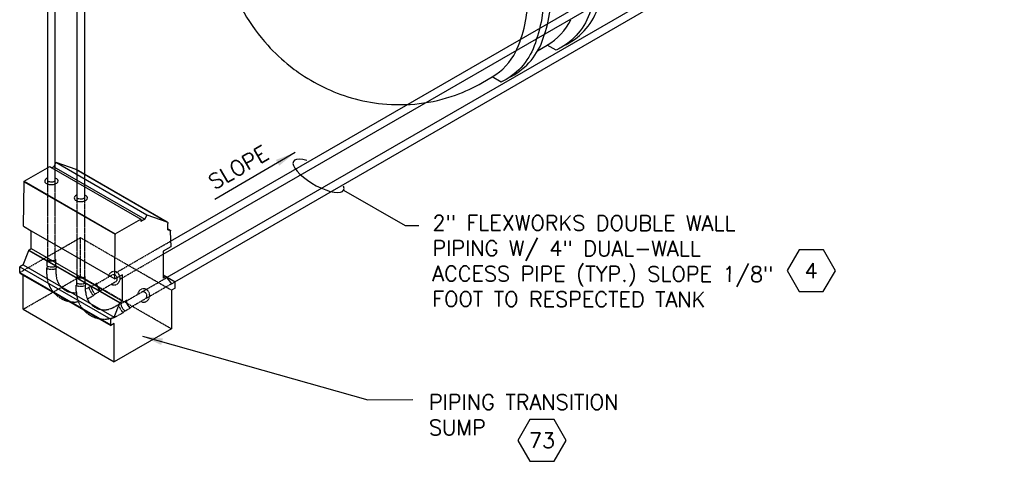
# Model space of a CAD drawing. Extents: x -19547 to -11561, y 2096 to 5601.
# Tile 1 of 168: x -19542 to -18960, y 2832 to 3093. Entities that reach past the tile are written whole.
import ezdxf
from ezdxf.enums import TextEntityAlignment as Align

# ---------------------------------------------------------------- set-up
doc = ezdxf.new("R2010")
doc.units = 0
doc.header["$MEASUREMENT"] = 0
doc.linetypes.add('HIDDEN2', pattern=[0.28125, 0.1875, -0.09375])
doc.layers.get('0').update_dxf_attribs({"linetype": 'CONTINUOUS'})
for name, color, linetype in [('PIPING-VENT-ISO', 3, 'CONTINUOUS'), ('TANK', 2, 'CONTINUOUS'), ('TANK-SLOPE', 2, 'CONTINUOUS'), ('TEXT', 3, 'CONTINUOUS')]:
    doc.layers.add(name, color=color, linetype=linetype)
doc.styles.add('SIMPLEX', font='simplex')
doc.dimstyles.new('DIM96', dxfattribs={"dimscale": 96, "dimtxt": 0.125, "dimasz": 0.125, "dimexe": 0.0625, "dimexo": 0.0625, "dimgap": 0.0625, "dimtad": 1, "dimdec": 4, "dimzin": 3, "dimdsep": 46, "dimlunit": 4, "dimtxsty": 'SIMPLEX', "dimcen": 0, "dimdle": 0.0625, "dimclrd": 3, "dimclre": 3, "dimclrt": 3, "dimadec": 0, "dimazin": 0, "dimtfac": 1, "dimtdec": 4, "dimtmove": 2, "dimatfit": 3, "dimfxl": 1, "dimfrac": 2, "dimtolj": 1, "dimtzin": 0, "dimarcsym": 0})

# ---------------------------------------------------------------- blocks, each defined once
blk = doc.blocks.new('HEX')
at = {"color": 3}
blk.add_lwpolyline([(-0.0577, 0.1), (-0.1155, 0), (-0.0577, -0.1), (0.0577, -0.1), (0.1155, 0), (0.0577, 0.1)], close=True, dxfattribs=at)
at = {"color": 3, "style": 'SIMPLEX'}
blk.add_attdef('D#', text='', height=0.08, dxfattribs=at).set_placement((0, 0), align=Align.MIDDLE)
blk = doc.blocks.new('A$C17DD2323')
for p, q in [((-34.48, 117.87), (-35.8, 115.21)), ((-34.48, 117.87), (-22.7, 113.73)), ((-34.48, 117.87), (19.26, 86.85)), ((-53.19, 106.58), (-38.12, 115.28)), ((-38.12, 115.28), (-36.9, 114.58)), ((-35.8, 115.21), (-36.9, 114.58)), ((-36.9, 114.58), (15.62, 84.25)), ((-35.8, 115.21), (17.94, 84.19)), ((-22.7, 113.73), (-22.62, 113.69)), ((-22.7, 113.73), (31.04, 82.7)), ((-22.62, 113.69), (31.12, 82.67)), ((-53.54, 80.05), (-53.19, 106.38)), ((-53.19, 106.38), (-53.19, 106.58)), ((-53.19, 106.58), (0.55, 75.56)), ((-53.19, 106.38), (0.55, 75.35)), ((0.55, 75.56), (15.62, 84.25)), ((15.62, 84.25), (15.62, 82.85)), ((17.94, 84.19), (15.62, 82.85)), ((19.26, 86.85), (17.94, 84.19)), ((19.26, 86.85), (31.04, 82.7)), ((31.04, 82.7), (31.12, 82.67)), ((31.12, 82.67), (31.2, 82.62)), ((31.2, 82.62), (31.27, 82.57)), ((31.27, 82.57), (31.33, 82.5)), ((31.33, 82.5), (31.39, 82.43)), ((31.39, 82.43), (31.43, 82.35)), ((31.43, 82.35), (31.48, 82.26)), ((31.48, 82.26), (31.51, 82.16)), ((31.51, 82.16), (31.54, 82.06)), ((31.52, 78.45), (31.57, 81.71)), ((31.54, 82.06), (31.56, 81.95)), ((31.56, 81.95), (31.57, 81.83)), ((31.57, 81.83), (31.57, 81.71)), ((-53.54, 80.05), (-49.01, 77.43)), ((-49.01, 66.81), (-49.01, 77.43)), ((-49.01, 77.43), (0.2, 49.02)), ((31.51, 78), (31.52, 78.45)), ((31.51, 78), (33.28, 77.44)), ((31.52, 78.45), (33.28, 77.44)), ((33.02, 76.91), (33.28, 77.44)), ((33.02, 76.91), (33.33, 67.94)), ((0.2, 49.02), (0.55, 75.35)), ((0.55, 75.35), (0.55, 75.56)), ((0.55, 75.35), (0.56, 75.15)), ((0.55, 75.15), (0.55, 75.35)), ((0.56, 75.15), (0.55, 75.15)), ((0.55, 75.15), (0.56, 75.15)), ((0.55, 75.15), (0.55, 75.15)), ((-53.79, 57.33), (-50.43, 65.76)), ((-50.43, 65.99), (-49.01, 66.81)), ((-50.43, 65.78), (-50.43, 65.99)), ((-50.43, 65.99), (3.31, 34.96)), ((-50.43, 65.76), (-50.43, 65.78)), ((-50.43, 65.78), (3.31, 34.76)), ((-50.43, 65.76), (3.31, 34.73)), ((-49.01, 66.81), (4.73, 35.78)), ((33.33, 67.94), (28.77, 65.3)), ((28.77, 65.3), (28.78, 51.3)), ((-53.79, 57.33), (-55.87, 56.13)), ((-55.86, 52.77), (-55.87, 56.13)), ((-55.87, 56.13), (-2.13, 25.1)), ((-55.86, 52.77), (-55.86, 52.45)), ((-55.86, 52.77), (-2.12, 21.74)), ((-55.86, 52.45), (-53.76, 51.23)), ((-53.79, 57.33), (-0.05, 26.3)), ((-53.74, 31.03), (-53.76, 51.23)), ((-53.76, 51.23), (-2.12, 21.42)), ((0.38, 48.92), (0.2, 49.02)), ((4.73, 51.43), (0.38, 48.92)), ((4.73, 35.78), (4.73, 51.43)), ((28.78, 51.3), (35.83, 47.23)), ((28.78, 51.3), (28.78, 51.25)), ((28.78, 51.25), (30.4, 50.31)), ((28.78, 51.25), (28.78, 49.38)), ((30.4, 50.31), (28.78, 49.38)), ((30.4, 50.31), (33.75, 46.03)), ((33.75, 46.03), (35.83, 47.23)), ((35.83, 43.47), (35.83, 47.23)), ((33.71, 42.24), (33.68, 19.37)), ((35.83, 43.47), (33.71, 42.24)), ((3.31, 34.96), (4.73, 35.78)), ((3.31, 34.76), (3.31, 34.96)), ((-53.74, 31.03), (0, 0)), ((-0.05, 26.3), (3.31, 34.73)), ((3.31, 34.73), (3.31, 34.76)), ((-0.05, 26.3), (-2.13, 25.1)), ((-2.12, 21.74), (-2.13, 25.1)), ((-0.02, 22.63), (-2.12, 21.42)), ((-2.12, 21.74), (-2.12, 21.42)), ((0, 0), (-0.02, 22.63)), ((33.68, 19.37), (0, 0))]:
    blk.add_line(p, q)
at = {"color": 252, "linetype": 'HIDDEN2'}
for p, q in [((-55.86, 52.67), (-20.06, 73.27)), ((-20.06, 50.4), (-20.06, 73.27)), ((33.68, 42.24), (-20.06, 73.27)), ((-53.74, 31.03), (-20.06, 50.4)), ((33.68, 19.37), (-20.06, 50.4))]:
    blk.add_line(p, q, dxfattribs=at)
blk = doc.blocks.new('A$C7EDE4AB5')
at = {"layer": 'PIPING-VENT-ISO', "color": 252, "linetype": 'HIDDEN2'}
for p, q in [((-2.25, -275.5, 0), (-2.25, -228.9, 0)), ((2.24, -275.5, 0), (2.24, -228.81, 0)), ((15.14, -285.54, 0), (15.14, -238.97, 0)), ((19.64, -285.54, 0), (19.64, -238.82, 0)), ((38.13, -283.06, 0), (70.31, -264.47, 0)), ((40.67, -286.78, 0), (65.86, -272.23, 0)), ((-2.5, -279), (-2.5, -275.49)), ((2.49, -279), (2.49, -275.49)), ((-2.5, -279), (-2.75, -280.5, 0)), ((-2.75, -284, 0), (-2.75, -280.5, 0)), ((2.49, -279), (2.74, -280.5, 0)), ((2.74, -284, 0), (2.74, -280.5, 0)), ((26.76, -289.63, 0), (35.91, -284.34, 0)), ((14.89, -289.04), (14.64, -290.54, 0)), ((14.64, -294.04, 0), (14.64, -290.54, 0)), ((14.89, -289.04), (14.89, -285.53)), ((19.89, -289.04), (19.89, -285.53)), ((19.89, -289.04), (20.14, -290.54, 0)), ((20.14, -294.04, 0), (20.14, -290.54, 0)), ((23.57, -291.18, 0), (26.61, -289.43, 0)), ((28.98, -293.54, 0), (38.27, -288.17, 0)), ((53.39, -294.47, 0), (67.99, -286.03, 0)), ((55.75, -298.29, 0), (70.79, -289.61, 0)), ((20.14, -292.88, 0), (22.15, -291.72, 0)), ((20.14, -292.88, 0), (22.15, -291.72, 0)), ((23.57, -291.18, 0), (22.15, -291.71, 0)), ((26.07, -295.5, 0), (24.9, -296.47, 0)), ((26.07, -295.5, 0), (29.1, -293.75, 0)), ((44.24, -299.75, 0), (53.39, -294.47, 0)), ((21.87, -298.23, 0), (24.9, -296.48, 0)), ((21.87, -298.23, 0), (22.38, -297.93, 0)), ((36.63, -303.57, 0), (39.66, -301.82, 0)), ((41.08, -301.29, 0), (39.66, -301.82, 0)), ((41.08, -301.29, 0), (44.11, -299.54, 0)), ((46.49, -303.65, 0), (55.75, -298.29, 0)), ((39.38, -308.33, 0), (42.41, -306.59, 0)), ((43.58, -305.61, 0), (42.41, -306.58, 0)), ((43.58, -305.61, 0), (46.61, -303.86, 0))]:
    blk.add_line(p, q, dxfattribs=at)
for centre, radius, start, end in [((13.64, -284.04, 0), 16.39, 179.85335, 277.80027), ((13.64, -284.03, 0), 10.9, 179.83106, 275.36633), ((36.51, -286.62, 0), 2.35, 318.74721, 104.6215), ((31.14, -294.04, 0), 16.5, 180, 299.94708), ((31.14, -294.04, 0), 11, 180, 299.94694), ((53.99, -296.74, 0), 2.35, 318.74721, 104.6215), ((13.63, -283.93, 0), 16.5, 297.04954, 299.94708)]:
    blk.add_arc(centre, radius, start, end, dxfattribs=at)
for centre, major_axis, ratio, start_param, end_param in [((0, -275.49, 0), (2.5, 0), 0.273959, 2.687929, 6.73432), ((-0.01, -275.48, 0), (-2.25, 0), 0.197461, 0.020791, 3.120801), ((0, -280.5, 0), (-2.75, 0), 0.18849, 0, 3.141593), ((0, -279, 0), (2.5, 0), 0.273959, 3.128382, 6.296396), ((36.93, -286.41, 0), (0, 3.97), 0.893623, 2.652025, 7.694663), ((17.39, -285.53, 0), (2.5, 0), 0.273959, 2.687929, 6.73432), ((17.39, -290.54, 0), (-2.75, 0), 0.18849, 0, 3.141593), ((17.39, -289.05, 0), (2.5, 0), 0.273959, 3.128382, 6.296396), ((17.39, -285.53, 0), (-2.25, 0), 0.197461, 0.020791, 3.120801), ((27.86, -291.59, 0), (1.25, -2.16), 0.273959, 2.687929, 6.73432), ((27.86, -291.58, 0), (-1.12, 1.95), 0.197461, 0.020791, 3.120801), ((23.52, -294.09, 0), (-1.37, 2.38), 0.18849, 0, 3.141593), ((24.81, -293.34, 0), (1.25, -2.16), 0.273959, 3.128382, 6.296396), ((54.41, -296.53, 0), (0, 3.97), 0.893623, 2.652025, 7.694663), ((41.03, -304.2, 0), (-1.37, 2.38), 0.18849, 0, 3.141593), ((42.32, -303.45, 0), (1.25, -2.16), 0.273959, 3.128382, 6.296396), ((45.36, -301.7, 0), (1.25, -2.16), 0.273959, 2.687929, 6.73432), ((45.37, -301.69, 0), (-1.12, 1.95), 0.197461, 0.020791, 3.120801)]:
    blk.add_ellipse(centre, major_axis=major_axis, ratio=ratio, start_param=start_param, end_param=end_param, dxfattribs=at)
at = {"layer": 'PIPING-VENT-ISO'}
for points, knots in [([(-2.25, -228.9, 0), (-2.24, -228.91, 0), (-2.24, -228.91, 0), (-2.23, -228.92, 0), (-2.22, -228.93, 0), (-2.2, -228.94, 0), (-2.19, -228.94, 0), (-2.08, -229.01, 0), (-1.94, -229.08, 0), (-1.43, -229.28, 0), (-0.98, -229.38, 0), (-0.03, -229.46, 0), (0.47, -229.43, 0), (1.27, -229.29, 0), (1.58, -229.19, 0), (1.92, -229.04, 0), (2, -228.99, 0), (2.08, -228.94, 0), (2.15, -228.9, 0), (2.21, -228.85, 0), (2.24, -228.81, 0)], [0.660972, 0.660972, 0.660972, 0.660972, 0.677716, 0.677716, 0.677716, 0.710636, 0.710636, 0.710636, 0.951222, 0.951222, 1.42377, 1.42377, 1.896318, 1.896318, 2.269387, 2.269387, 2.430956, 2.430956, 2.430956, 2.598992, 2.598992, 2.598992, 2.598992]), ([(15.14, -238.95, 0), (15.15, -238.96, 0), (15.17, -238.97, 0), (15.18, -238.97, 0), (15.29, -239.04, 0), (15.43, -239.11, 0), (15.94, -239.31, 0), (16.39, -239.41, 0), (17.34, -239.49, 0), (17.85, -239.46, 0), (18.64, -239.32, 0), (18.95, -239.22, 0), (19.29, -239.07, 0), (19.38, -239.02, 0), (19.45, -238.97, 0), (19.54, -238.92, 0), (19.6, -238.87, 0), (19.64, -238.82, 0)], [0.677716, 0.677716, 0.677716, 0.677716, 0.710636, 0.710636, 0.710636, 0.951222, 0.951222, 1.42377, 1.42377, 1.896318, 1.896318, 2.269387, 2.269387, 2.430956, 2.430956, 2.430956, 2.629556, 2.629556, 2.629556, 2.629556])]:
    blk.add_open_spline(points, degree=3, knots=knots, dxfattribs=at)
at = {"layer": 'TANK-SLOPE'}
for centre, start_param, end_param in [((-0.06, -228.94, 0), 5.298093, 10.37694), ((17.32, -238.97, 0), 5.292229, 10.370917)]:
    blk.add_ellipse(centre, major_axis=(-3.97, 0), ratio=0.53933, start_param=start_param, end_param=end_param, dxfattribs=at)
blk.add_blockref('A$C17DD2323', (37.09, -335.71, 0), dxfattribs=at)

msp = doc.modelspace()

# ---------------------------------------------------------------- linework, layer by layer
at = {"layer": 'PIPING-VENT-ISO'}
for p, q in [((-19454.54, 2940.67, 0), (-18809.21, 3313.41, 0)), ((-19450.05, 2938.07, 0), (-18809.22, 3308.21, 0)), ((-19452.57, 2962.02, 0), (-19023.91, 3209.62, 0)), ((-19457.02, 2954.26), (-19021.24, 3205.97)), ((-19525.13, 2997.59, 0), (-19525.13, 3141.05, 0)), ((-19520.64, 2997.68, 0), (-19520.64, 3141.05, 0)), ((-19507.74, 2987.55, 0), (-19507.74, 3131.01, 0)), ((-19503.24, 2987.67, 0), (-19503.24, 3131.01, 0))]:
    msp.add_line(p, q, dxfattribs=at)
at = {"layer": 'TANK', "elevation": 0}
for points in [[(-19243.03, 3092, 0.050104), (-19241.65, 3107.37, 0.071312), (-19246.97, 3141.75, 0.017305), (-19251.16, 3154, 0.040291), (-19264.13, 3181.15, 0.057637), (-19289.83, 3215.59, 0.071312), (-19317.05, 3237.26, 0.106395), (-19347.91, 3247.41, 0.159299), (-19369.42, 3242.8), (-19375.01, 3239.58)], [(-19375.01, 3239.58, 0.103438), (-19404.34, 3213.31, 0.098949), (-19422.73, 3169.69, 0.079731), (-19423.01, 3136.09, 0.06863), (-19414.36, 3106.86, 0.025299), (-19409.2, 3096.83, 0.053014), (-19395.26, 3077.8, 0.040874), (-19381.96, 3065.37), (-19381.96, 3065.37, 0.014246), (-19377.11, 3061.76, 0.0822), (-19345.91, 3046.74, 0.046144), (-19327.57, 3043.17, 0.046144)], [(-19232.88, 3097.86, -0.053209), (-19236.71, 3081.07, -0.035397)], [(-19232.03, 3083.77, 0.053257), (-19228.19, 3100.57)], [(-19204.16, 3099.87, -0.19688), (-19222.01, 3076.36, -0.0225), (-19224.97, 3074.81), (-19230.28, 3077.8)], [(-19219.44, 3077.99, 0.016322), (-19217.3, 3079.14, 0.196493), (-19199.49, 3102.57, 0.155188)], [(-19235.98, 3074.48), (-19230.28, 3077.8, 0.147033), (-19216.27, 3092.87, 0.07254)], [(-19248.82, 3074.07, 0.01129), (-19248.14, 3075.54, 0.055993), (-19243.03, 3092)], [(-19236.71, 3081.07, -0.196832), (-19254.55, 3057.57, -0.0225), (-19257.51, 3056.02), (-19262.82, 3059.01)], [(-19251.98, 3059.2, 0.016322), (-19249.85, 3060.35, 0.196445), (-19232.03, 3083.77, 0.155105)], [(-19268.53, 3055.69), (-19262.82, 3059.01, 0.146943), (-19248.82, 3074.07, 0.072371)], [(-19284.44, 3048.31, 0.04569), (-19268.53, 3055.69)], [(-19327.57, 3043.17, 0.053872), (-19305.76, 3043.33, 0.057095), (-19284.44, 3048.31, 0.012951)]]:
    msp.add_lwpolyline(points, format="xyb", dxfattribs=at)
at = {"layer": 'TEXT', "elevation": 0}
msp.add_lwpolyline([(-19350.44, 2992.07), (-19314.07, 2971.18), (-19305.99, 2971.18)], dxfattribs=at)
at = {"layer": 'TEXT'}
msp.add_ellipse((-19365.26, 3000.59, 0), major_axis=(14.82, -8.51), ratio=0.334063, start_param=2.238126, end_param=6.663106, dxfattribs=at)

# ---------------------------------------------------------------- block references
at = {"layer": 'TANK-SLOPE'}
msp.add_blockref('A$C7EDE4AB5', (-19522.88, 3226.5, 0), dxfattribs=at)
at = {"layer": 'TEXT'}
ref = msp.add_blockref('HEX', (-19074.42, 2944.59, 0), dxfattribs=dict(at, xscale=123.7590224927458, yscale=123.7590224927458, zscale=123.7590224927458, rotation=359.8822747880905))
ref.add_attrib('D#', '4', dxfattribs={"layer": '0', "height": 9, "rotation": 359.88227, "style": 'SIMPLEX'}).set_placement((-19074.42, 2944.59, 0), align=Align.MIDDLE)
ref = msp.add_blockref('HEX', (-19233.36, 2844.33), dxfattribs=dict(at, xscale=123.759022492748, yscale=123.759022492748, zscale=123.759022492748))
ref.add_attrib('D#', '73', dxfattribs={"layer": '0', "height": 9, "style": 'SIMPLEX'}).set_placement((-19233.36, 2844.33), align=Align.MIDDLE)

# ---------------------------------------------------------------- texts
at = {"layer": 'TEXT', "style": 'SIMPLEX'}
msp.add_text('SLOPE', height=9, rotation=30, dxfattribs=at).set_placement((-19426.82, 2992.16, 0))
at = {"layer": 'TEXT', "insert": (-19297.99, 2977.42, 0), "char_height": 9, "width": 221.4011, "attachment_point": 1, "rotation": 359.88227, "style": 'SIMPLEX'}
msp.add_mtext('2" FLEXWORKS DOUBLE WALL PIPING W/ 4" DUAL-WALL ACCESS PIPE (TYP.) SLOPE 1/8" FOOT TO RESPECTED TANK', dxfattribs=at)
at = {"layer": 'TEXT', "insert": (-19300.08, 2871.45), "char_height": 9, "width": 128.3383, "attachment_point": 1, "style": 'SIMPLEX'}
msp.add_mtext('\\pt153;PIPING TRANSITION SUMP', dxfattribs=at)

# ---------------------------------------------------------------- leaders
at = {"layer": 'TEXT'}
msp.add_leader([(-19379.09, 3014.36, 0), (-19426.51, 2986.7, 0)], dimstyle='DIM96', dxfattribs=at)
msp.add_leader([(-19469.15, 2905.86), (-19336.18, 2868.33), (-19309.53, 2868.38)], dimstyle='DIM96', override={"dimgap": 0.0625, "dimtad": 0}, dxfattribs=at)

doc.saveas('drawing.dxf')
